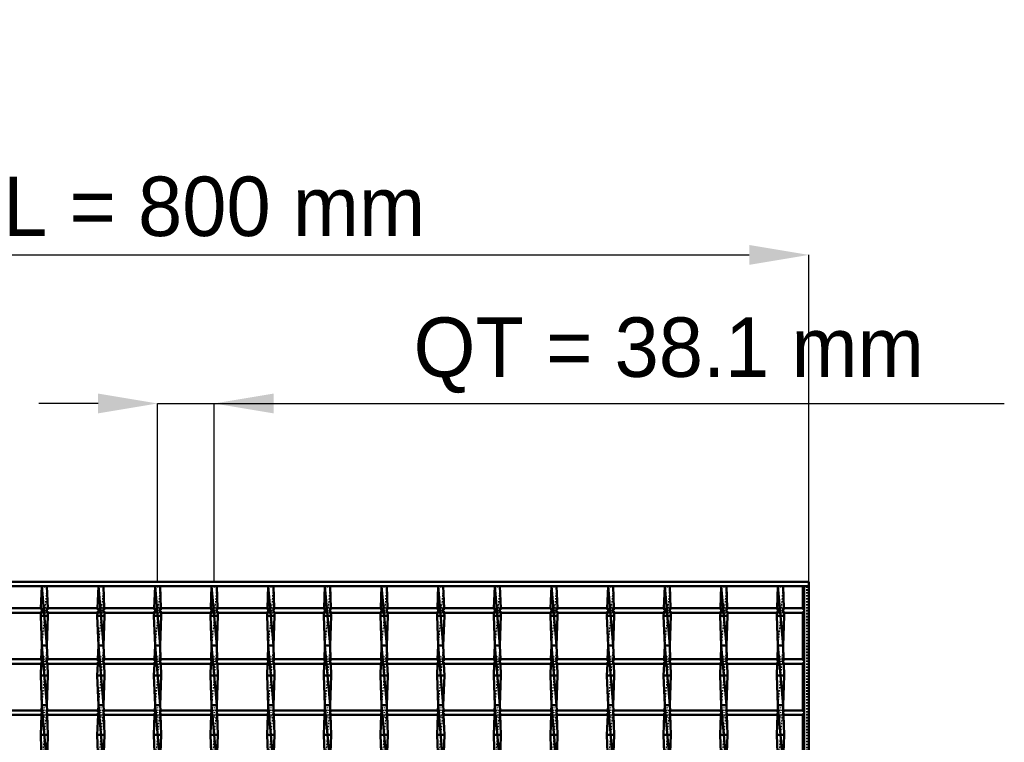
# Model space of a CAD drawing. Header units: millimetres. Extents: x -746 to 532, y -500 to 878.
# Tile 16 of 16: x -131 to 532, y 392 to 878. Entities that reach past the tile are written whole.
import ezdxf

# ---------------------------------------------------------------- set-up
doc = ezdxf.new("R2010")
doc.units = ezdxf.units.MM
doc.linetypes.add('Center', pattern=[1.5, 0.45, -0.5, 0.05, -0.5])
doc.linetypes.add('Dashed', pattern=[2, 1, -1])
for name, color, linetype, lineweight in [('2d ConnectionPoints', 7, 'Continuous', 50), ('AM_0', 7, 'Continuous', 50), ('AM_5', 3, 'Continuous', 25), ('AM_7', 7, 'Center', 25), ('AM_9', 6, 'Dashed', 25)]:
    doc.layers.add(name, color=color, linetype=linetype, lineweight=lineweight)
doc.dimstyles.new('ISO-25', dxfattribs={"dimtxt": 2.5, "dimasz": 2.5, "dimexe": 1.25, "dimexo": 0.625, "dimtad": 1, "dimtxsty": 'Standard', "dimcen": 2.5, "dimadec": 0, "dimazin": 0, "dimtfac": 1, "dimtmove": 0, "dimatfit": 3, "dimfxl": 1, "dimarcsym": 0})

# ---------------------------------------------------------------- blocks, each defined once
blk = doc.blocks.new('1_a3rbf4h71x8j7cuzvnz1x3jfo________0_in_LSSP3303438311800100035010_4')
at = {"layer": 'AM_0'}
for p, q in [((396.05, 497), (396.05, 482.12)), ((397, 497), (397, -497)), ((397, 497), (400, 497)), ((400, 497), (400, -497)), ((396.05, 479.12), (396.05, 447.79)), ((396.05, 444.79), (396.05, 413.46)), ((396.05, 410.46), (396.05, 379.13))]:
    blk.add_line(p, q, dxfattribs=at)
at = {"layer": 'AM_9'}
for p, q in [((398.55, 497), (398.55, -497)), ((398.99, 497), (398.99, -497)), ((396.05, 482.12), (396.05, 479.12)), ((396.05, 447.79), (396.05, 444.79)), ((396.05, 413.46), (396.05, 410.46))]:
    blk.add_line(p, q, dxfattribs=at)
blk = doc.blocks.new('10_mkvbuqxfqb3cpzr06s8s060xe________0_in_LSSP3303438311800100035010_4')
at = {"layer": 'AM_0'}
for p, q in [((-116.03, 497), (-116.57, 482.12)), ((-116.03, 497), (-112.57, 457)), ((-112.57, 497), (-116.03, 497)), ((-112.57, 497), (-112.03, 482.12)), ((-116.67, 479.12), (-116.75, 477)), ((-111.85, 477), (-116.75, 477)), ((-116.75, 477), (-116.03, 457)), ((-111.85, 477), (-112.57, 457)), ((-111.93, 479.12), (-111.85, 477)), ((-116.03, 457), (-116.36, 447.79)), ((-112.57, 457), (-116.03, 457)), ((-116.03, 457), (-112.57, 417)), ((-112.57, 457), (-112.24, 447.79)), ((-116.47, 444.79), (-116.75, 437)), ((-112.13, 444.79), (-111.85, 437)), ((-111.85, 437), (-116.75, 437)), ((-116.75, 437), (-116.03, 417)), ((-111.85, 437), (-112.57, 417)), ((-116.03, 417), (-116.16, 413.46)), ((-116.03, 417), (-112.57, 377)), ((-112.57, 417), (-116.03, 417)), ((-112.57, 417), (-112.44, 413.46)), ((-116.27, 410.46), (-116.75, 397)), ((-112.33, 410.46), (-111.85, 397)), ((-111.85, 397), (-116.75, 397)), ((-116.75, 397), (-116.11, 379.13)), ((-111.85, 397), (-112.49, 379.13))]:
    blk.add_line(p, q, dxfattribs=at)
at = {"layer": 'AM_9'}
for p, q in [((-112.57, 497), (-116.03, 457)), ((-116.57, 482.12), (-116.67, 479.12)), ((-112.03, 482.12), (-111.93, 479.12)), ((-112.57, 457), (-116.03, 417)), ((-116.36, 447.79), (-116.47, 444.79)), ((-112.24, 447.79), (-112.13, 444.79)), ((-116.16, 413.46), (-116.27, 410.46)), ((-112.57, 417), (-116.03, 377)), ((-112.44, 413.46), (-112.33, 410.46))]:
    blk.add_line(p, q, dxfattribs=at)
blk = doc.blocks.new('11_hk5pqmc7ex2ekgfjhvo41c4zb________0_in_LSSP3303438311800100035010_4')
at = {"layer": 'AM_0'}
for p, q in [((-77.93, 497), (-78.47, 482.12)), ((-77.93, 497), (-74.47, 457)), ((-74.47, 497), (-77.93, 497)), ((-74.47, 497), (-73.93, 482.12)), ((-78.57, 479.12), (-78.65, 477)), ((-73.75, 477), (-78.65, 477)), ((-78.65, 477), (-77.93, 457)), ((-73.75, 477), (-74.47, 457)), ((-73.83, 479.12), (-73.75, 477)), ((-77.93, 457), (-78.26, 447.79)), ((-77.93, 457), (-74.47, 417)), ((-74.47, 457), (-77.93, 457)), ((-74.47, 457), (-74.14, 447.79)), ((-78.37, 444.79), (-78.65, 437)), ((-74.03, 444.79), (-73.75, 437)), ((-73.75, 437), (-78.65, 437)), ((-78.65, 437), (-77.93, 417)), ((-73.75, 437), (-74.47, 417)), ((-77.93, 417), (-78.06, 413.46)), ((-77.93, 417), (-74.47, 377)), ((-74.47, 417), (-77.93, 417)), ((-74.47, 417), (-74.34, 413.46)), ((-78.17, 410.46), (-78.65, 397)), ((-74.23, 410.46), (-73.75, 397)), ((-73.75, 397), (-78.65, 397)), ((-78.65, 397), (-78.01, 379.13)), ((-73.75, 397), (-74.39, 379.13))]:
    blk.add_line(p, q, dxfattribs=at)
at = {"layer": 'AM_9'}
for p, q in [((-74.47, 497), (-77.93, 457)), ((-78.47, 482.12), (-78.57, 479.12)), ((-73.93, 482.12), (-73.83, 479.12)), ((-74.47, 457), (-77.93, 417)), ((-78.26, 447.79), (-78.37, 444.79)), ((-74.14, 447.79), (-74.03, 444.79)), ((-78.06, 413.46), (-78.17, 410.46)), ((-74.47, 417), (-77.93, 377)), ((-74.34, 413.46), (-74.23, 410.46))]:
    blk.add_line(p, q, dxfattribs=at)
blk = doc.blocks.new('12_fup3mbxzf80xjfz2f8odm0iqb________0_in_LSSP3303438311800100035010_4')
at = {"layer": 'AM_0'}
for p, q in [((-39.83, 497), (-40.37, 482.12)), ((-39.83, 497), (-36.37, 457)), ((-36.37, 497), (-39.83, 497)), ((-36.37, 497), (-35.83, 482.12)), ((-40.47, 479.12), (-40.55, 477)), ((-35.65, 477), (-40.55, 477)), ((-40.55, 477), (-39.83, 457)), ((-35.65, 477), (-36.37, 457)), ((-35.73, 479.12), (-35.65, 477)), ((-39.83, 457), (-40.16, 447.79)), ((-39.83, 457), (-36.37, 417)), ((-36.37, 457), (-39.83, 457)), ((-36.37, 457), (-36.04, 447.79)), ((-40.27, 444.79), (-40.55, 437)), ((-35.93, 444.79), (-35.65, 437)), ((-35.65, 437), (-40.55, 437)), ((-40.55, 437), (-39.83, 417)), ((-35.65, 437), (-36.37, 417)), ((-39.83, 417), (-39.96, 413.46)), ((-39.83, 417), (-36.37, 377)), ((-36.37, 417), (-39.83, 417)), ((-36.37, 417), (-36.24, 413.46)), ((-40.07, 410.46), (-40.55, 397)), ((-36.13, 410.46), (-35.65, 397)), ((-35.65, 397), (-40.55, 397)), ((-40.55, 397), (-39.91, 379.13)), ((-35.65, 397), (-36.29, 379.13))]:
    blk.add_line(p, q, dxfattribs=at)
at = {"layer": 'AM_9'}
for p, q in [((-36.37, 497), (-39.83, 457)), ((-40.37, 482.12), (-40.47, 479.12)), ((-35.83, 482.12), (-35.73, 479.12)), ((-36.37, 457), (-39.83, 417)), ((-40.16, 447.79), (-40.27, 444.79)), ((-36.04, 447.79), (-35.93, 444.79)), ((-39.96, 413.46), (-40.07, 410.46)), ((-36.37, 417), (-39.83, 377)), ((-36.24, 413.46), (-36.13, 410.46))]:
    blk.add_line(p, q, dxfattribs=at)
blk = doc.blocks.new('13_cabypp3p82juna6n7f36gwl7e________0_in_LSSP3303438311800100035010_4')
at = {"layer": 'AM_0'}
for p, q in [((-1.73, 497), (-2.27, 482.12)), ((-1.73, 497), (1.73, 457)), ((1.73, 497), (-1.73, 497)), ((1.73, 497), (2.27, 482.12)), ((-2.37, 479.12), (-2.45, 477)), ((-2.45, 477), (-1.73, 457)), ((2.45, 477), (-2.45, 477)), ((2.45, 477), (1.73, 457)), ((2.37, 479.12), (2.45, 477)), ((-1.73, 457), (-2.06, 447.79)), ((-1.73, 457), (1.73, 417)), ((1.73, 457), (-1.73, 457)), ((1.73, 457), (2.06, 447.79)), ((-2.17, 444.79), (-2.45, 437)), ((2.17, 444.79), (2.45, 437)), ((2.45, 437), (-2.45, 437)), ((-2.45, 437), (-1.73, 417)), ((2.45, 437), (1.73, 417)), ((-1.73, 417), (-1.86, 413.46)), ((-1.73, 417), (1.73, 377)), ((1.73, 417), (-1.73, 417)), ((1.73, 417), (1.86, 413.46)), ((-1.97, 410.46), (-2.45, 397)), ((1.97, 410.46), (2.45, 397)), ((2.45, 397), (-2.45, 397)), ((-2.45, 397), (-1.81, 379.13)), ((2.45, 397), (1.81, 379.13))]:
    blk.add_line(p, q, dxfattribs=at)
at = {"layer": 'AM_9'}
for p, q in [((1.73, 497), (-1.73, 457)), ((-2.27, 482.12), (-2.37, 479.12)), ((2.27, 482.12), (2.37, 479.12)), ((1.73, 457), (-1.73, 417)), ((-2.06, 447.79), (-2.17, 444.79)), ((2.06, 447.79), (2.17, 444.79)), ((-1.86, 413.46), (-1.97, 410.46)), ((1.73, 417), (-1.73, 377)), ((1.86, 413.46), (1.97, 410.46))]:
    blk.add_line(p, q, dxfattribs=at)
blk = doc.blocks.new('14_ixnnmbe0jbnnm2eidqkqudwby________0_in_LSSP3303438311800100035010_4')
at = {"layer": 'AM_0'}
for p, q in [((36.37, 497), (35.83, 482.12)), ((36.37, 497), (39.83, 457)), ((39.83, 497), (36.37, 497)), ((39.83, 497), (40.37, 482.12)), ((35.73, 479.12), (35.65, 477)), ((40.55, 477), (35.65, 477)), ((35.65, 477), (36.37, 457)), ((40.55, 477), (39.83, 457)), ((40.47, 479.12), (40.55, 477)), ((36.37, 457), (36.04, 447.79)), ((36.37, 457), (39.83, 417)), ((39.83, 457), (36.37, 457)), ((39.83, 457), (40.16, 447.79)), ((35.93, 444.79), (35.65, 437)), ((40.27, 444.79), (40.55, 437)), ((40.55, 437), (35.65, 437)), ((35.65, 437), (36.37, 417)), ((40.55, 437), (39.83, 417)), ((36.37, 417), (36.24, 413.46)), ((36.37, 417), (39.83, 377)), ((39.83, 417), (36.37, 417)), ((39.83, 417), (39.96, 413.46)), ((36.13, 410.46), (35.65, 397)), ((40.07, 410.46), (40.55, 397)), ((40.55, 397), (35.65, 397)), ((35.65, 397), (36.29, 379.13)), ((40.55, 397), (39.91, 379.13))]:
    blk.add_line(p, q, dxfattribs=at)
at = {"layer": 'AM_9'}
for p, q in [((39.83, 497), (36.37, 457)), ((35.83, 482.12), (35.73, 479.12)), ((40.37, 482.12), (40.47, 479.12)), ((39.83, 457), (36.37, 417)), ((36.04, 447.79), (35.93, 444.79)), ((40.16, 447.79), (40.27, 444.79)), ((36.24, 413.46), (36.13, 410.46)), ((39.83, 417), (36.37, 377)), ((39.96, 413.46), (40.07, 410.46))]:
    blk.add_line(p, q, dxfattribs=at)
blk = doc.blocks.new('15_zypxbbl3hae5mmcwkpdrb8awk________0_in_LSSP3303438311800100035010_4')
at = {"layer": 'AM_0'}
for p, q in [((74.47, 497), (73.93, 482.12)), ((74.47, 497), (77.93, 457)), ((77.93, 497), (74.47, 497)), ((77.93, 497), (78.47, 482.12)), ((73.83, 479.12), (73.75, 477)), ((78.65, 477), (73.75, 477)), ((73.75, 477), (74.47, 457)), ((78.65, 477), (77.93, 457)), ((78.57, 479.12), (78.65, 477)), ((74.47, 457), (74.14, 447.79)), ((74.47, 457), (77.93, 417)), ((77.93, 457), (74.47, 457)), ((77.93, 457), (78.26, 447.79)), ((74.03, 444.79), (73.75, 437)), ((78.37, 444.79), (78.65, 437)), ((78.65, 437), (73.75, 437)), ((73.75, 437), (74.47, 417)), ((78.65, 437), (77.93, 417)), ((74.47, 417), (74.34, 413.46)), ((74.47, 417), (77.93, 377)), ((77.93, 417), (74.47, 417)), ((77.93, 417), (78.06, 413.46)), ((74.23, 410.46), (73.75, 397)), ((78.17, 410.46), (78.65, 397)), ((78.65, 397), (73.75, 397)), ((73.75, 397), (74.39, 379.13)), ((78.65, 397), (78.01, 379.13))]:
    blk.add_line(p, q, dxfattribs=at)
at = {"layer": 'AM_9'}
for p, q in [((77.93, 497), (74.47, 457)), ((73.93, 482.12), (73.83, 479.12)), ((78.47, 482.12), (78.57, 479.12)), ((77.93, 457), (74.47, 417)), ((74.14, 447.79), (74.03, 444.79)), ((78.26, 447.79), (78.37, 444.79)), ((74.34, 413.46), (74.23, 410.46)), ((77.93, 417), (74.47, 377)), ((78.06, 413.46), (78.17, 410.46))]:
    blk.add_line(p, q, dxfattribs=at)
blk = doc.blocks.new('16_ztjupbv2bt4ux7bpidsc91eub________0_in_LSSP3303438311800100035010_4')
at = {"layer": 'AM_0'}
for p, q in [((112.57, 497), (112.03, 482.12)), ((112.57, 497), (116.03, 457)), ((116.03, 497), (112.57, 497)), ((116.03, 497), (116.57, 482.12)), ((111.93, 479.12), (111.85, 477)), ((111.85, 477), (112.57, 457)), ((116.75, 477), (111.85, 477)), ((116.75, 477), (116.03, 457)), ((116.67, 479.12), (116.75, 477)), ((112.57, 457), (112.24, 447.79)), ((112.57, 457), (116.03, 417)), ((116.03, 457), (112.57, 457)), ((116.03, 457), (116.36, 447.79)), ((112.13, 444.79), (111.85, 437)), ((116.47, 444.79), (116.75, 437)), ((116.75, 437), (111.85, 437)), ((111.85, 437), (112.57, 417)), ((116.75, 437), (116.03, 417)), ((112.57, 417), (112.44, 413.46)), ((112.57, 417), (116.03, 377)), ((116.03, 417), (112.57, 417)), ((116.03, 417), (116.16, 413.46)), ((112.33, 410.46), (111.85, 397)), ((116.27, 410.46), (116.75, 397)), ((111.85, 397), (112.49, 379.13)), ((116.75, 397), (111.85, 397)), ((116.75, 397), (116.11, 379.13))]:
    blk.add_line(p, q, dxfattribs=at)
at = {"layer": 'AM_9'}
for p, q in [((116.03, 497), (112.57, 457)), ((112.03, 482.12), (111.93, 479.12)), ((116.57, 482.12), (116.67, 479.12)), ((116.03, 457), (112.57, 417)), ((112.24, 447.79), (112.13, 444.79)), ((116.36, 447.79), (116.47, 444.79)), ((112.44, 413.46), (112.33, 410.46)), ((116.03, 417), (112.57, 377)), ((116.16, 413.46), (116.27, 410.46))]:
    blk.add_line(p, q, dxfattribs=at)
blk = doc.blocks.new('17_4ujnh2jics3wi3esj6lqp8fte________0_in_LSSP3303438311800100035010_4')
at = {"layer": 'AM_0'}
for p, q in [((150.67, 497), (150.13, 482.12)), ((150.67, 497), (154.13, 457)), ((154.13, 497), (150.67, 497)), ((154.13, 497), (154.67, 482.12)), ((150.03, 479.12), (149.95, 477)), ((154.85, 477), (149.95, 477)), ((149.95, 477), (150.67, 457)), ((154.85, 477), (154.13, 457)), ((154.77, 479.12), (154.85, 477)), ((150.67, 457), (150.34, 447.79)), ((150.67, 457), (154.13, 417)), ((154.13, 457), (150.67, 457)), ((154.13, 457), (154.46, 447.79)), ((150.23, 444.79), (149.95, 437)), ((154.57, 444.79), (154.85, 437)), ((149.95, 437), (150.67, 417)), ((154.85, 437), (149.95, 437)), ((154.85, 437), (154.13, 417)), ((150.67, 417), (150.54, 413.46)), ((150.67, 417), (154.13, 377)), ((154.13, 417), (150.67, 417)), ((154.13, 417), (154.26, 413.46)), ((150.43, 410.46), (149.95, 397)), ((154.37, 410.46), (154.85, 397)), ((154.85, 397), (149.95, 397)), ((149.95, 397), (150.59, 379.13)), ((154.85, 397), (154.21, 379.13))]:
    blk.add_line(p, q, dxfattribs=at)
at = {"layer": 'AM_9'}
for p, q in [((154.13, 497), (150.67, 457)), ((150.13, 482.12), (150.03, 479.12)), ((154.67, 482.12), (154.77, 479.12)), ((154.13, 457), (150.67, 417)), ((150.34, 447.79), (150.23, 444.79)), ((154.46, 447.79), (154.57, 444.79)), ((150.54, 413.46), (150.43, 410.46)), ((154.13, 417), (150.67, 377)), ((154.26, 413.46), (154.37, 410.46))]:
    blk.add_line(p, q, dxfattribs=at)
blk = doc.blocks.new('18_986mnfrdfn9osh069c21pp9yl________0_in_LSSP3303438311800100035010_4')
at = {"layer": 'AM_0'}
for p, q in [((188.77, 497), (188.23, 482.12)), ((188.77, 497), (192.23, 457)), ((192.23, 497), (188.77, 497)), ((192.23, 497), (192.77, 482.12)), ((188.13, 479.12), (188.05, 477)), ((192.95, 477), (188.05, 477)), ((188.05, 477), (188.77, 457)), ((192.95, 477), (192.23, 457)), ((192.87, 479.12), (192.95, 477)), ((188.77, 457), (188.44, 447.79)), ((188.77, 457), (192.23, 417)), ((192.23, 457), (188.77, 457)), ((192.23, 457), (192.56, 447.79)), ((188.33, 444.79), (188.05, 437)), ((192.67, 444.79), (192.95, 437)), ((188.05, 437), (188.77, 417)), ((192.95, 437), (188.05, 437)), ((192.95, 437), (192.23, 417)), ((188.77, 417), (188.64, 413.46)), ((188.77, 417), (192.23, 377)), ((192.23, 417), (188.77, 417)), ((192.23, 417), (192.36, 413.46)), ((188.53, 410.46), (188.05, 397)), ((192.47, 410.46), (192.95, 397)), ((192.95, 397), (188.05, 397)), ((188.05, 397), (188.69, 379.13)), ((192.95, 397), (192.31, 379.13))]:
    blk.add_line(p, q, dxfattribs=at)
at = {"layer": 'AM_9'}
for p, q in [((192.23, 497), (188.77, 457)), ((188.23, 482.12), (188.13, 479.12)), ((192.77, 482.12), (192.87, 479.12)), ((192.23, 457), (188.77, 417)), ((188.44, 447.79), (188.33, 444.79)), ((192.56, 447.79), (192.67, 444.79)), ((188.64, 413.46), (188.53, 410.46)), ((192.23, 417), (188.77, 377)), ((192.36, 413.46), (192.47, 410.46))]:
    blk.add_line(p, q, dxfattribs=at)
blk = doc.blocks.new('19_6yhpkxxs8i7vfl56e5g2htfda________0_in_LSSP3303438311800100035010_4')
at = {"layer": 'AM_0'}
for p, q in [((226.87, 497), (226.33, 482.12)), ((226.87, 497), (230.33, 457)), ((230.33, 497), (226.87, 497)), ((230.33, 497), (230.87, 482.12)), ((226.23, 479.12), (226.15, 477)), ((231.05, 477), (226.15, 477)), ((226.15, 477), (226.87, 457)), ((231.05, 477), (230.33, 457)), ((230.97, 479.12), (231.05, 477)), ((226.87, 457), (226.54, 447.79)), ((230.33, 457), (226.87, 457)), ((226.87, 457), (230.33, 417)), ((230.33, 457), (230.66, 447.79)), ((226.43, 444.79), (226.15, 437)), ((230.77, 444.79), (231.05, 437)), ((226.15, 437), (226.87, 417)), ((231.05, 437), (226.15, 437)), ((231.05, 437), (230.33, 417)), ((226.87, 417), (226.74, 413.46)), ((226.87, 417), (230.33, 377)), ((230.33, 417), (226.87, 417)), ((230.33, 417), (230.46, 413.46)), ((226.63, 410.46), (226.15, 397)), ((230.57, 410.46), (231.05, 397)), ((231.05, 397), (226.15, 397)), ((226.15, 397), (226.79, 379.13)), ((231.05, 397), (230.41, 379.13))]:
    blk.add_line(p, q, dxfattribs=at)
at = {"layer": 'AM_9'}
for p, q in [((230.33, 497), (226.87, 457)), ((226.33, 482.12), (226.23, 479.12)), ((230.87, 482.12), (230.97, 479.12)), ((230.33, 457), (226.87, 417)), ((226.54, 447.79), (226.43, 444.79)), ((230.66, 447.79), (230.77, 444.79)), ((226.74, 413.46), (226.63, 410.46)), ((230.33, 417), (226.87, 377)), ((230.46, 413.46), (230.57, 410.46))]:
    blk.add_line(p, q, dxfattribs=at)
blk = doc.blocks.new('20_x0ji0hbngkmtdk7lc491kdbau________0_in_LSSP3303438311800100035010_4')
at = {"layer": 'AM_0'}
for p, q in [((264.97, 497), (264.43, 482.12)), ((264.97, 497), (268.43, 457)), ((268.43, 497), (264.97, 497)), ((268.43, 497), (268.97, 482.12)), ((264.33, 479.12), (264.25, 477)), ((264.25, 477), (264.97, 457)), ((269.15, 477), (264.25, 477)), ((269.15, 477), (268.43, 457)), ((269.07, 479.12), (269.15, 477)), ((264.97, 457), (264.64, 447.79)), ((264.97, 457), (268.43, 417)), ((268.43, 457), (264.97, 457)), ((268.43, 457), (268.76, 447.79)), ((264.53, 444.79), (264.25, 437)), ((268.87, 444.79), (269.15, 437)), ((269.15, 437), (264.25, 437)), ((264.25, 437), (264.97, 417)), ((269.15, 437), (268.43, 417)), ((264.97, 417), (264.84, 413.46)), ((264.97, 417), (268.43, 377)), ((268.43, 417), (264.97, 417)), ((268.43, 417), (268.56, 413.46)), ((264.73, 410.46), (264.25, 397)), ((268.67, 410.46), (269.15, 397)), ((269.15, 397), (264.25, 397)), ((264.25, 397), (264.89, 379.13)), ((269.15, 397), (268.51, 379.13))]:
    blk.add_line(p, q, dxfattribs=at)
at = {"layer": 'AM_9'}
for p, q in [((268.43, 497), (264.97, 457)), ((264.43, 482.12), (264.33, 479.12)), ((268.97, 482.12), (269.07, 479.12)), ((268.43, 457), (264.97, 417)), ((264.64, 447.79), (264.53, 444.79)), ((268.76, 447.79), (268.87, 444.79)), ((264.84, 413.46), (264.73, 410.46)), ((268.43, 417), (264.97, 377)), ((268.56, 413.46), (268.67, 410.46))]:
    blk.add_line(p, q, dxfattribs=at)
blk = doc.blocks.new('21_y6jcxl0emteleck9uyiimxqsm________0_in_LSSP3303438311800100035010_4')
at = {"layer": 'AM_0'}
for p, q in [((303.07, 497), (302.53, 482.12)), ((306.53, 497), (303.07, 497)), ((303.07, 497), (306.53, 457)), ((306.53, 497), (307.07, 482.12)), ((302.43, 479.12), (302.35, 477)), ((307.25, 477), (302.35, 477)), ((302.35, 477), (303.07, 457)), ((307.25, 477), (306.53, 457)), ((307.17, 479.12), (307.25, 477)), ((303.07, 457), (302.74, 447.79)), ((306.53, 457), (303.07, 457)), ((303.07, 457), (306.53, 417)), ((306.53, 457), (306.86, 447.79)), ((302.63, 444.79), (302.35, 437)), ((306.97, 444.79), (307.25, 437)), ((307.25, 437), (302.35, 437)), ((302.35, 437), (303.07, 417)), ((307.25, 437), (306.53, 417)), ((303.07, 417), (302.94, 413.46)), ((303.07, 417), (306.53, 377)), ((306.53, 417), (303.07, 417)), ((306.53, 417), (306.66, 413.46)), ((302.83, 410.46), (302.35, 397)), ((306.77, 410.46), (307.25, 397)), ((307.25, 397), (302.35, 397)), ((302.35, 397), (302.99, 379.13)), ((307.25, 397), (306.61, 379.13))]:
    blk.add_line(p, q, dxfattribs=at)
at = {"layer": 'AM_9'}
for p, q in [((306.53, 497), (303.07, 457)), ((302.53, 482.12), (302.43, 479.12)), ((307.07, 482.12), (307.17, 479.12)), ((306.53, 457), (303.07, 417)), ((302.74, 447.79), (302.63, 444.79)), ((306.86, 447.79), (306.97, 444.79)), ((302.94, 413.46), (302.83, 410.46)), ((306.53, 417), (303.07, 377)), ((306.66, 413.46), (306.77, 410.46))]:
    blk.add_line(p, q, dxfattribs=at)
blk = doc.blocks.new('22_lijea9571srl21lkcegbwb9ac________0_in_LSSP3303438311800100035010_4')
at = {"layer": 'AM_0'}
for p, q in [((341.17, 497), (340.63, 482.12)), ((341.17, 497), (344.63, 457)), ((344.63, 497), (341.17, 497)), ((344.63, 497), (345.17, 482.12)), ((340.53, 479.12), (340.45, 477)), ((345.35, 477), (340.45, 477)), ((340.45, 477), (341.17, 457)), ((345.35, 477), (344.63, 457)), ((345.27, 479.12), (345.35, 477)), ((341.17, 457), (340.84, 447.79)), ((341.17, 457), (344.63, 417)), ((344.63, 457), (341.17, 457)), ((344.63, 457), (344.96, 447.79)), ((340.73, 444.79), (340.45, 437)), ((345.07, 444.79), (345.35, 437)), ((345.35, 437), (340.45, 437)), ((340.45, 437), (341.17, 417)), ((345.35, 437), (344.63, 417)), ((341.17, 417), (341.04, 413.46)), ((341.17, 417), (344.63, 377)), ((344.63, 417), (341.17, 417)), ((344.63, 417), (344.76, 413.46)), ((340.93, 410.46), (340.45, 397)), ((344.87, 410.46), (345.35, 397)), ((345.35, 397), (340.45, 397)), ((340.45, 397), (341.09, 379.13)), ((345.35, 397), (344.71, 379.13))]:
    blk.add_line(p, q, dxfattribs=at)
at = {"layer": 'AM_9'}
for p, q in [((344.63, 497), (341.17, 457)), ((340.63, 482.12), (340.53, 479.12)), ((345.17, 482.12), (345.27, 479.12)), ((344.63, 457), (341.17, 417)), ((340.84, 447.79), (340.73, 444.79)), ((344.96, 447.79), (345.07, 444.79)), ((341.04, 413.46), (340.93, 410.46)), ((344.63, 417), (341.17, 377)), ((344.76, 413.46), (344.87, 410.46))]:
    blk.add_line(p, q, dxfattribs=at)
blk = doc.blocks.new('23_2fpvpbjdkb6jkabq6b8olpb3b________0_in_LSSP3303438311800100035010_4')
at = {"layer": 'AM_0'}
for p, q in [((379.27, 497), (378.73, 482.12)), ((379.27, 497), (382.73, 457)), ((382.73, 497), (379.27, 497)), ((382.73, 497), (383.27, 482.12)), ((378.63, 479.12), (378.55, 477)), ((378.55, 477), (379.27, 457)), ((383.45, 477), (378.55, 477)), ((383.45, 477), (382.73, 457)), ((383.37, 479.12), (383.45, 477)), ((379.27, 457), (378.94, 447.79)), ((379.27, 457), (382.73, 417)), ((382.73, 457), (379.27, 457)), ((382.73, 457), (383.06, 447.79)), ((378.83, 444.79), (378.55, 437)), ((383.17, 444.79), (383.45, 437)), ((383.45, 437), (378.55, 437)), ((378.55, 437), (379.27, 417)), ((383.45, 437), (382.73, 417)), ((379.27, 417), (379.14, 413.46)), ((379.27, 417), (382.73, 377)), ((382.73, 417), (379.27, 417)), ((382.73, 417), (382.86, 413.46)), ((379.03, 410.46), (378.55, 397)), ((382.97, 410.46), (383.45, 397)), ((383.45, 397), (378.55, 397)), ((378.55, 397), (379.19, 379.13)), ((383.45, 397), (382.81, 379.13))]:
    blk.add_line(p, q, dxfattribs=at)
at = {"layer": 'AM_9'}
for p, q in [((382.73, 497), (379.27, 457)), ((378.73, 482.12), (378.63, 479.12)), ((383.27, 482.12), (383.37, 479.12)), ((382.73, 457), (379.27, 417)), ((378.94, 447.79), (378.83, 444.79)), ((383.06, 447.79), (383.17, 444.79)), ((379.14, 413.46), (379.03, 410.46)), ((382.73, 417), (379.27, 377)), ((382.86, 413.46), (382.97, 410.46))]:
    blk.add_line(p, q, dxfattribs=at)
blk = doc.blocks.new('24_sdacm2z5zs1q4o0zfxatxi8ul________0_in_LSSP3303438311800100035010_4')
at = {"layer": 'AM_0'}
for p, q in [((-400, 500), (400, 500)), ((-400, 497), (400, 497)), ((400, 497), (400, 500))]:
    blk.add_line(p, q, dxfattribs=at)
blk = doc.blocks.new('51_xidrth9pobggq9rnjc05814wi________0_in_LSSP3303438311800100035010_4')
at = {"layer": 'AM_0'}
for p, q in [((-116.03, 413.46), (-150.67, 413.46)), ((-116.03, 413.46), (-116.03, 410.46)), ((-112.57, 410.46), (-112.57, 413.46)), ((-77.93, 413.46), (-112.57, 413.46)), ((-77.93, 413.46), (-77.93, 410.46)), ((-74.47, 410.46), (-74.47, 413.46)), ((-39.83, 413.46), (-74.47, 413.46)), ((-39.83, 413.46), (-39.83, 410.46)), ((-1.73, 413.46), (-36.37, 413.46)), ((-36.37, 410.46), (-36.37, 413.46)), ((-1.73, 413.46), (-1.73, 410.46)), ((1.73, 410.46), (1.73, 413.46)), ((36.37, 413.46), (1.73, 413.46)), ((36.37, 413.46), (36.37, 410.46)), ((39.83, 410.46), (39.83, 413.46)), ((74.47, 413.46), (39.83, 413.46)), ((74.47, 413.46), (74.47, 410.46)), ((77.93, 410.46), (77.93, 413.46)), ((112.57, 413.46), (77.93, 413.46)), ((112.57, 413.46), (112.57, 410.46)), ((116.03, 410.46), (116.03, 413.46)), ((150.67, 413.46), (116.03, 413.46)), ((150.67, 413.46), (150.67, 410.46)), ((154.13, 410.46), (154.13, 413.46)), ((188.77, 413.46), (154.13, 413.46)), ((188.77, 413.46), (188.77, 410.46)), ((226.87, 413.46), (192.23, 413.46)), ((192.23, 410.46), (192.23, 413.46)), ((226.87, 413.46), (226.87, 410.46)), ((230.33, 410.46), (230.33, 413.46)), ((264.97, 413.46), (230.33, 413.46)), ((264.97, 413.46), (264.97, 410.46)), ((268.43, 410.46), (268.43, 413.46)), ((303.07, 413.46), (268.43, 413.46)), ((303.07, 413.46), (303.07, 410.46)), ((341.17, 413.46), (306.53, 413.46)), ((306.53, 410.46), (306.53, 413.46)), ((341.17, 413.46), (341.17, 410.46)), ((344.63, 410.46), (344.63, 413.46)), ((379.27, 413.46), (344.63, 413.46)), ((379.27, 413.46), (379.27, 410.46)), ((382.73, 410.46), (382.73, 413.46)), ((397, 413.46), (382.73, 413.46)), ((397, 413.46), (397, 410.46)), ((-116.03, 410.46), (-150.67, 410.46)), ((-77.93, 410.46), (-112.57, 410.46)), ((-39.83, 410.46), (-74.47, 410.46)), ((-1.73, 410.46), (-36.37, 410.46)), ((36.37, 410.46), (1.73, 410.46)), ((74.47, 410.46), (39.83, 410.46)), ((112.57, 410.46), (77.93, 410.46)), ((150.67, 410.46), (116.03, 410.46)), ((188.77, 410.46), (154.13, 410.46)), ((226.87, 410.46), (192.23, 410.46)), ((264.97, 410.46), (230.33, 410.46)), ((303.07, 410.46), (268.43, 410.46)), ((341.17, 410.46), (306.53, 410.46)), ((379.27, 410.46), (344.63, 410.46)), ((397, 410.46), (382.73, 410.46))]:
    blk.add_line(p, q, dxfattribs=at)
at = {"layer": 'AM_7'}
for p, q in [((-114.3, 415.26), (-114.3, 408.66)), ((-76.2, 415.26), (-76.2, 408.66)), ((-38.1, 415.26), (-38.1, 408.66)), ((0, 415.26), (0, 408.66)), ((38.1, 415.26), (38.1, 408.66)), ((76.2, 415.26), (76.2, 408.66)), ((114.3, 415.26), (114.3, 408.66)), ((152.4, 415.26), (152.4, 408.66)), ((190.5, 415.26), (190.5, 408.66)), ((228.6, 415.26), (228.6, 408.66)), ((266.7, 415.26), (266.7, 408.66)), ((304.8, 415.26), (304.8, 408.66)), ((342.9, 415.26), (342.9, 408.66)), ((381, 415.26), (381, 408.66))]:
    blk.add_line(p, q, dxfattribs=at)
at = {"layer": 'AM_9'}
for p, q in [((-116.75, 413.46), (-116.75, 410.46)), ((-112.57, 413.46), (-116.03, 413.46)), ((-111.85, 410.46), (-111.85, 413.46)), ((-78.65, 413.46), (-78.65, 410.46)), ((-74.47, 413.46), (-77.93, 413.46)), ((-73.75, 410.46), (-73.75, 413.46)), ((-40.55, 413.46), (-40.55, 410.46)), ((-36.37, 413.46), (-39.83, 413.46)), ((-35.65, 410.46), (-35.65, 413.46)), ((-2.45, 413.46), (-2.45, 410.46)), ((1.73, 413.46), (-1.73, 413.46)), ((2.45, 410.46), (2.45, 413.46)), ((35.65, 413.46), (35.65, 410.46)), ((39.83, 413.46), (36.37, 413.46)), ((40.55, 410.46), (40.55, 413.46)), ((73.75, 413.46), (73.75, 410.46)), ((77.93, 413.46), (74.47, 413.46)), ((78.65, 410.46), (78.65, 413.46)), ((111.85, 413.46), (111.85, 410.46)), ((116.03, 413.46), (112.57, 413.46)), ((116.75, 410.46), (116.75, 413.46)), ((149.95, 413.46), (149.95, 410.46)), ((154.13, 413.46), (150.67, 413.46)), ((154.85, 410.46), (154.85, 413.46)), ((188.05, 413.46), (188.05, 410.46)), ((192.23, 413.46), (188.77, 413.46)), ((192.95, 410.46), (192.95, 413.46)), ((226.15, 413.46), (226.15, 410.46)), ((230.33, 413.46), (226.87, 413.46)), ((231.05, 410.46), (231.05, 413.46)), ((264.25, 413.46), (264.25, 410.46)), ((268.43, 413.46), (264.97, 413.46)), ((269.15, 410.46), (269.15, 413.46)), ((302.35, 413.46), (302.35, 410.46)), ((306.53, 413.46), (303.07, 413.46)), ((307.25, 410.46), (307.25, 413.46)), ((340.45, 413.46), (340.45, 410.46)), ((344.63, 413.46), (341.17, 413.46)), ((345.35, 410.46), (345.35, 413.46)), ((378.55, 413.46), (378.55, 410.46)), ((382.73, 413.46), (379.27, 413.46)), ((383.45, 410.46), (383.45, 413.46)), ((-116.03, 410.46), (-112.57, 410.46)), ((-77.93, 410.46), (-74.47, 410.46)), ((-39.83, 410.46), (-36.37, 410.46)), ((-1.73, 410.46), (1.73, 410.46)), ((36.37, 410.46), (39.83, 410.46)), ((74.47, 410.46), (77.93, 410.46)), ((112.57, 410.46), (116.03, 410.46)), ((150.67, 410.46), (154.13, 410.46)), ((188.77, 410.46), (192.23, 410.46)), ((226.87, 410.46), (230.33, 410.46)), ((264.97, 410.46), (268.43, 410.46)), ((303.07, 410.46), (306.53, 410.46)), ((341.17, 410.46), (344.63, 410.46)), ((379.27, 410.46), (382.73, 410.46))]:
    blk.add_line(p, q, dxfattribs=at)
blk = doc.blocks.new('52_cryygbiixk9j2t5d5h2oi8lko________0_in_LSSP3303438311800100035010_4')
at = {"layer": 'AM_0'}
for p, q in [((-116.03, 447.79), (-150.67, 447.79)), ((-116.03, 444.79), (-150.67, 444.79)), ((-116.03, 447.79), (-116.03, 444.79)), ((-112.57, 444.79), (-112.57, 447.79)), ((-77.93, 447.79), (-112.57, 447.79)), ((-77.93, 444.79), (-112.57, 444.79)), ((-77.93, 447.79), (-77.93, 444.79)), ((-39.83, 447.79), (-74.47, 447.79)), ((-74.47, 444.79), (-74.47, 447.79)), ((-39.83, 444.79), (-74.47, 444.79)), ((-39.83, 447.79), (-39.83, 444.79)), ((-36.37, 444.79), (-36.37, 447.79)), ((-1.73, 447.79), (-36.37, 447.79)), ((-1.73, 444.79), (-36.37, 444.79)), ((-1.73, 447.79), (-1.73, 444.79)), ((1.73, 444.79), (1.73, 447.79)), ((36.37, 447.79), (1.73, 447.79)), ((36.37, 444.79), (1.73, 444.79)), ((36.37, 447.79), (36.37, 444.79)), ((39.83, 444.79), (39.83, 447.79)), ((74.47, 447.79), (39.83, 447.79)), ((74.47, 444.79), (39.83, 444.79)), ((74.47, 447.79), (74.47, 444.79)), ((112.57, 447.79), (77.93, 447.79)), ((77.93, 444.79), (77.93, 447.79)), ((112.57, 444.79), (77.93, 444.79)), ((112.57, 447.79), (112.57, 444.79)), ((116.03, 444.79), (116.03, 447.79)), ((150.67, 447.79), (116.03, 447.79)), ((150.67, 444.79), (116.03, 444.79)), ((150.67, 447.79), (150.67, 444.79)), ((154.13, 444.79), (154.13, 447.79)), ((188.77, 447.79), (154.13, 447.79)), ((188.77, 444.79), (154.13, 444.79)), ((188.77, 447.79), (188.77, 444.79)), ((226.87, 447.79), (192.23, 447.79)), ((192.23, 444.79), (192.23, 447.79)), ((226.87, 444.79), (192.23, 444.79)), ((226.87, 447.79), (226.87, 444.79)), ((264.97, 447.79), (230.33, 447.79)), ((230.33, 444.79), (230.33, 447.79)), ((264.97, 444.79), (230.33, 444.79)), ((264.97, 447.79), (264.97, 444.79)), ((268.43, 444.79), (268.43, 447.79)), ((303.07, 447.79), (268.43, 447.79)), ((303.07, 444.79), (268.43, 444.79)), ((303.07, 447.79), (303.07, 444.79)), ((341.17, 447.79), (306.53, 447.79)), ((306.53, 444.79), (306.53, 447.79)), ((341.17, 444.79), (306.53, 444.79)), ((341.17, 447.79), (341.17, 444.79)), ((344.63, 444.79), (344.63, 447.79)), ((379.27, 447.79), (344.63, 447.79)), ((379.27, 444.79), (344.63, 444.79)), ((379.27, 447.79), (379.27, 444.79)), ((382.73, 444.79), (382.73, 447.79)), ((397, 447.79), (382.73, 447.79)), ((397, 444.79), (382.73, 444.79)), ((397, 447.79), (397, 444.79))]:
    blk.add_line(p, q, dxfattribs=at)
at = {"layer": 'AM_7'}
for p, q in [((-114.3, 449.59), (-114.3, 442.99)), ((-76.2, 449.59), (-76.2, 442.99)), ((-38.1, 449.59), (-38.1, 442.99)), ((0, 449.59), (0, 442.99)), ((38.1, 449.59), (38.1, 442.99)), ((76.2, 449.59), (76.2, 442.99)), ((114.3, 449.59), (114.3, 442.99)), ((152.4, 449.59), (152.4, 442.99)), ((190.5, 449.59), (190.5, 442.99)), ((228.6, 449.59), (228.6, 442.99)), ((266.7, 449.59), (266.7, 442.99)), ((304.8, 449.59), (304.8, 442.99)), ((342.9, 449.59), (342.9, 442.99)), ((381, 449.59), (381, 442.99))]:
    blk.add_line(p, q, dxfattribs=at)
at = {"layer": 'AM_9'}
for p, q in [((-116.75, 447.79), (-116.75, 444.79)), ((-112.57, 447.79), (-116.03, 447.79)), ((-116.03, 444.79), (-112.57, 444.79)), ((-111.85, 444.79), (-111.85, 447.79)), ((-78.65, 447.79), (-78.65, 444.79)), ((-74.47, 447.79), (-77.93, 447.79)), ((-77.93, 444.79), (-74.47, 444.79)), ((-73.75, 444.79), (-73.75, 447.79)), ((-40.55, 447.79), (-40.55, 444.79)), ((-36.37, 447.79), (-39.83, 447.79)), ((-39.83, 444.79), (-36.37, 444.79)), ((-35.65, 444.79), (-35.65, 447.79)), ((-2.45, 447.79), (-2.45, 444.79)), ((1.73, 447.79), (-1.73, 447.79)), ((-1.73, 444.79), (1.73, 444.79)), ((2.45, 444.79), (2.45, 447.79)), ((35.65, 447.79), (35.65, 444.79)), ((39.83, 447.79), (36.37, 447.79)), ((36.37, 444.79), (39.83, 444.79)), ((40.55, 444.79), (40.55, 447.79)), ((73.75, 447.79), (73.75, 444.79)), ((77.93, 447.79), (74.47, 447.79)), ((74.47, 444.79), (77.93, 444.79)), ((78.65, 444.79), (78.65, 447.79)), ((111.85, 447.79), (111.85, 444.79)), ((116.03, 447.79), (112.57, 447.79)), ((112.57, 444.79), (116.03, 444.79)), ((116.75, 444.79), (116.75, 447.79)), ((149.95, 447.79), (149.95, 444.79)), ((154.13, 447.79), (150.67, 447.79)), ((150.67, 444.79), (154.13, 444.79)), ((154.85, 444.79), (154.85, 447.79)), ((188.05, 447.79), (188.05, 444.79)), ((192.23, 447.79), (188.77, 447.79)), ((188.77, 444.79), (192.23, 444.79)), ((192.95, 444.79), (192.95, 447.79)), ((226.15, 447.79), (226.15, 444.79)), ((230.33, 447.79), (226.87, 447.79)), ((226.87, 444.79), (230.33, 444.79)), ((231.05, 444.79), (231.05, 447.79)), ((264.25, 447.79), (264.25, 444.79)), ((268.43, 447.79), (264.97, 447.79)), ((264.97, 444.79), (268.43, 444.79)), ((269.15, 444.79), (269.15, 447.79)), ((302.35, 447.79), (302.35, 444.79)), ((306.53, 447.79), (303.07, 447.79)), ((303.07, 444.79), (306.53, 444.79)), ((307.25, 444.79), (307.25, 447.79)), ((340.45, 447.79), (340.45, 444.79)), ((344.63, 447.79), (341.17, 447.79)), ((341.17, 444.79), (344.63, 444.79)), ((345.35, 444.79), (345.35, 447.79)), ((378.55, 447.79), (378.55, 444.79)), ((382.73, 447.79), (379.27, 447.79)), ((379.27, 444.79), (382.73, 444.79)), ((383.45, 444.79), (383.45, 447.79))]:
    blk.add_line(p, q, dxfattribs=at)
blk = doc.blocks.new('53_us2ndp1xjh5lj2ggfw1ala2dm________0_in_LSSP3303438311800100035010_4')
at = {"layer": 'AM_0'}
for p, q in [((-116.03, 482.12), (-150.67, 482.12)), ((-116.03, 479.12), (-150.67, 479.12)), ((-116.03, 482.12), (-116.03, 479.12)), ((-112.57, 479.12), (-112.57, 482.12)), ((-77.93, 482.12), (-112.57, 482.12)), ((-77.93, 479.12), (-112.57, 479.12)), ((-77.93, 482.12), (-77.93, 479.12)), ((-74.47, 479.12), (-74.47, 482.12)), ((-39.83, 482.12), (-74.47, 482.12)), ((-39.83, 479.12), (-74.47, 479.12)), ((-39.83, 482.12), (-39.83, 479.12)), ((-36.37, 479.12), (-36.37, 482.12)), ((-1.73, 482.12), (-36.37, 482.12)), ((-1.73, 479.12), (-36.37, 479.12)), ((-1.73, 482.12), (-1.73, 479.12)), ((1.73, 479.12), (1.73, 482.12)), ((36.37, 482.12), (1.73, 482.12)), ((36.37, 479.12), (1.73, 479.12)), ((36.37, 482.12), (36.37, 479.12)), ((39.83, 479.12), (39.83, 482.12)), ((74.47, 482.12), (39.83, 482.12)), ((74.47, 479.12), (39.83, 479.12)), ((74.47, 482.12), (74.47, 479.12)), ((112.57, 482.12), (77.93, 482.12)), ((77.93, 479.12), (77.93, 482.12)), ((112.57, 479.12), (77.93, 479.12)), ((112.57, 482.12), (112.57, 479.12)), ((116.03, 479.12), (116.03, 482.12)), ((150.67, 482.12), (116.03, 482.12)), ((150.67, 479.12), (116.03, 479.12)), ((150.67, 482.12), (150.67, 479.12)), ((154.13, 479.12), (154.13, 482.12)), ((188.77, 482.12), (154.13, 482.12)), ((188.77, 479.12), (154.13, 479.12)), ((188.77, 482.12), (188.77, 479.12)), ((192.23, 479.12), (192.23, 482.12)), ((226.87, 482.12), (192.23, 482.12)), ((226.87, 479.12), (192.23, 479.12)), ((226.87, 482.12), (226.87, 479.12)), ((230.33, 479.12), (230.33, 482.12)), ((264.97, 482.12), (230.33, 482.12)), ((264.97, 479.12), (230.33, 479.12)), ((264.97, 482.12), (264.97, 479.12)), ((268.43, 479.12), (268.43, 482.12)), ((303.07, 482.12), (268.43, 482.12)), ((303.07, 479.12), (268.43, 479.12)), ((303.07, 482.12), (303.07, 479.12)), ((306.53, 479.12), (306.53, 482.12)), ((341.17, 482.12), (306.53, 482.12)), ((341.17, 479.12), (306.53, 479.12)), ((341.17, 482.12), (341.17, 479.12)), ((344.63, 479.12), (344.63, 482.12)), ((379.27, 482.12), (344.63, 482.12)), ((379.27, 479.12), (344.63, 479.12)), ((379.27, 482.12), (379.27, 479.12)), ((382.73, 479.12), (382.73, 482.12)), ((397, 482.12), (382.73, 482.12)), ((397, 479.12), (382.73, 479.12)), ((397, 482.12), (397, 479.12))]:
    blk.add_line(p, q, dxfattribs=at)
at = {"layer": 'AM_7'}
for p, q in [((-114.3, 483.92), (-114.3, 477.32)), ((-76.2, 483.92), (-76.2, 477.32)), ((-38.1, 483.92), (-38.1, 477.32)), ((0, 483.92), (0, 477.32)), ((38.1, 483.92), (38.1, 477.32)), ((76.2, 483.92), (76.2, 477.32)), ((114.3, 483.92), (114.3, 477.32)), ((152.4, 483.92), (152.4, 477.32)), ((190.5, 483.92), (190.5, 477.32)), ((228.6, 483.92), (228.6, 477.32)), ((266.7, 483.92), (266.7, 477.32)), ((304.8, 483.92), (304.8, 477.32)), ((342.9, 483.92), (342.9, 477.32)), ((381, 483.92), (381, 477.32))]:
    blk.add_line(p, q, dxfattribs=at)
at = {"layer": 'AM_9'}
for p, q in [((-116.75, 482.12), (-116.75, 479.12)), ((-112.57, 482.12), (-116.03, 482.12)), ((-116.03, 479.12), (-112.57, 479.12)), ((-111.85, 479.12), (-111.85, 482.12)), ((-78.65, 482.12), (-78.65, 479.12)), ((-74.47, 482.12), (-77.93, 482.12)), ((-77.93, 479.12), (-74.47, 479.12)), ((-73.75, 479.12), (-73.75, 482.12)), ((-40.55, 482.12), (-40.55, 479.12)), ((-36.37, 482.12), (-39.83, 482.12)), ((-39.83, 479.12), (-36.37, 479.12)), ((-35.65, 479.12), (-35.65, 482.12)), ((-2.45, 482.12), (-2.45, 479.12)), ((1.73, 482.12), (-1.73, 482.12)), ((-1.73, 479.12), (1.73, 479.12)), ((2.45, 479.12), (2.45, 482.12)), ((35.65, 482.12), (35.65, 479.12)), ((39.83, 482.12), (36.37, 482.12)), ((36.37, 479.12), (39.83, 479.12)), ((40.55, 479.12), (40.55, 482.12)), ((73.75, 482.12), (73.75, 479.12)), ((77.93, 482.12), (74.47, 482.12)), ((74.47, 479.12), (77.93, 479.12)), ((78.65, 479.12), (78.65, 482.12)), ((111.85, 482.12), (111.85, 479.12)), ((116.03, 482.12), (112.57, 482.12)), ((112.57, 479.12), (116.03, 479.12)), ((116.75, 479.12), (116.75, 482.12)), ((149.95, 482.12), (149.95, 479.12)), ((154.13, 482.12), (150.67, 482.12)), ((150.67, 479.12), (154.13, 479.12)), ((154.85, 479.12), (154.85, 482.12)), ((188.05, 482.12), (188.05, 479.12)), ((192.23, 482.12), (188.77, 482.12)), ((188.77, 479.12), (192.23, 479.12)), ((192.95, 479.12), (192.95, 482.12)), ((226.15, 482.12), (226.15, 479.12)), ((230.33, 482.12), (226.87, 482.12)), ((226.87, 479.12), (230.33, 479.12)), ((231.05, 479.12), (231.05, 482.12)), ((264.25, 482.12), (264.25, 479.12)), ((268.43, 482.12), (264.97, 482.12)), ((264.97, 479.12), (268.43, 479.12)), ((269.15, 479.12), (269.15, 482.12)), ((302.35, 482.12), (302.35, 479.12)), ((306.53, 482.12), (303.07, 482.12)), ((303.07, 479.12), (306.53, 479.12)), ((307.25, 479.12), (307.25, 482.12)), ((340.45, 482.12), (340.45, 479.12)), ((344.63, 482.12), (341.17, 482.12)), ((341.17, 479.12), (344.63, 479.12)), ((345.35, 479.12), (345.35, 482.12)), ((378.55, 482.12), (378.55, 479.12)), ((382.73, 482.12), (379.27, 482.12)), ((379.27, 479.12), (382.73, 479.12)), ((383.45, 479.12), (383.45, 482.12))]:
    blk.add_line(p, q, dxfattribs=at)
blk = doc.blocks.new('*D56')
at = {"layer": 'AM_5', "color": 0, "lineweight": -2}
for p, q in [((-78.1, 620), (-118.1, 620)), ((-38.1, 500), (-38.1, 620)), ((-38.1, 620), (0, 620)), ((0, 500), (0, 620)), ((0, 620), (531.58, 620)), ((40, 620), (80, 620))]:
    blk.add_line(p, q, dxfattribs=at)
at = {"layer": 'AM_5', "color": 0}
for points in [[(-78.1, 613.33), (-78.1, 626.67), (-38.1, 620)], [(40, 626.67), (40, 613.33), (0, 620)]]:
    blk.add_solid(points, dxfattribs=at)
at = {"layer": 'Defpoints', "color": 0}
for p in [(0, 620), (-38.1, 500), (0, 500)]:
    blk.add_point(p, dxfattribs=at)
at = {"layer": 'AM_5', "color": 0, "insert": (305.79, 652.42), "char_height": 40, "attachment_point": 5}
blk.add_mtext('QT = 38.1 mm', dxfattribs=at)
blk = doc.blocks.new('*D57')
at = {"layer": 'AM_5', "color": 0, "lineweight": -2}
for p, q in [((-400, 500), (-400, 720)), ((-360, 720), (360, 720)), ((400, 500), (400, 720))]:
    blk.add_line(p, q, dxfattribs=at)
at = {"layer": 'AM_5', "color": 0}
for points in [[(-360, 726.67), (-360, 713.33), (-400, 720)], [(360, 713.33), (360, 726.67), (400, 720)]]:
    blk.add_solid(points, dxfattribs=at)
at = {"layer": 'Defpoints', "color": 0}
for p in [(400, 720), (-400, 500), (400, 500)]:
    blk.add_point(p, dxfattribs=at)
at = {"layer": 'AM_5', "color": 0, "insert": (0, 752.42), "char_height": 40, "attachment_point": 5}
blk.add_mtext('L = 800 mm', dxfattribs=at)

msp = doc.modelspace()

# ---------------------------------------------------------------- linework, layer by layer
at = {"layer": '2d ConnectionPoints'}
for p in [(-114.3, 497), (-114.3, 497), (-76.2, 497), (-76.2, 497), (-38.1, 497), (-38.1, 497), (0, 497), (0, 497), (38.1, 497), (38.1, 497), (76.2, 497), (76.2, 497), (114.3, 497), (114.3, 497), (152.4, 497), (152.4, 497), (190.5, 497), (190.5, 497), (228.6, 497), (228.6, 497), (266.7, 497), (266.7, 497), (304.8, 497), (304.8, 497), (342.9, 497), (342.9, 497), (381, 497), (381, 497)]:
    msp.add_point(p, dxfattribs=at)

# ---------------------------------------------------------------- block references
for name in ['24_sdacm2z5zs1q4o0zfxatxi8ul________0_in_LSSP3303438311800100035010_4', '10_mkvbuqxfqb3cpzr06s8s060xe________0_in_LSSP3303438311800100035010_4', '11_hk5pqmc7ex2ekgfjhvo41c4zb________0_in_LSSP3303438311800100035010_4', '12_fup3mbxzf80xjfz2f8odm0iqb________0_in_LSSP3303438311800100035010_4', '13_cabypp3p82juna6n7f36gwl7e________0_in_LSSP3303438311800100035010_4', '14_ixnnmbe0jbnnm2eidqkqudwby________0_in_LSSP3303438311800100035010_4', '15_zypxbbl3hae5mmcwkpdrb8awk________0_in_LSSP3303438311800100035010_4', '16_ztjupbv2bt4ux7bpidsc91eub________0_in_LSSP3303438311800100035010_4', '17_4ujnh2jics3wi3esj6lqp8fte________0_in_LSSP3303438311800100035010_4', '18_986mnfrdfn9osh069c21pp9yl________0_in_LSSP3303438311800100035010_4', '19_6yhpkxxs8i7vfl56e5g2htfda________0_in_LSSP3303438311800100035010_4', '20_x0ji0hbngkmtdk7lc491kdbau________0_in_LSSP3303438311800100035010_4', '21_y6jcxl0emteleck9uyiimxqsm________0_in_LSSP3303438311800100035010_4', '22_lijea9571srl21lkcegbwb9ac________0_in_LSSP3303438311800100035010_4', '23_2fpvpbjdkb6jkabq6b8olpb3b________0_in_LSSP3303438311800100035010_4', '1_a3rbf4h71x8j7cuzvnz1x3jfo________0_in_LSSP3303438311800100035010_4', '53_us2ndp1xjh5lj2ggfw1ala2dm________0_in_LSSP3303438311800100035010_4', '52_cryygbiixk9j2t5d5h2oi8lko________0_in_LSSP3303438311800100035010_4', '51_xidrth9pobggq9rnjc05814wi________0_in_LSSP3303438311800100035010_4']:
    msp.add_blockref(name, (0, 0))

# ---------------------------------------------------------------- dimensions: what is measured, and where the dimension line sits
at = {"layer": 'AM_5'}
for base, p1, p2, text, picture, middle in [((400, 720), (-400, 500), (400, 500), 'L = 800 mm', '*D57', (0, 720)), ((0, 620), (-38.1, 500), (0, 500), 'QT = 38.1 mm', '*D56', (305.79, 620))]:
    dim = msp.add_linear_dim(base=base, p1=p1, p2=p2, text=text, dimstyle='ISO-25', override={"dimtxt": 40, "dimasz": 40, "dimexe": 0, "dimexo": 0, "dimgap": 12}, dxfattribs=at)
    dim.commit()
    dim.dimension.update_dxf_attribs({"geometry": picture, "text_midpoint": middle, "dimtype": 160})

doc.saveas('drawing.dxf')
